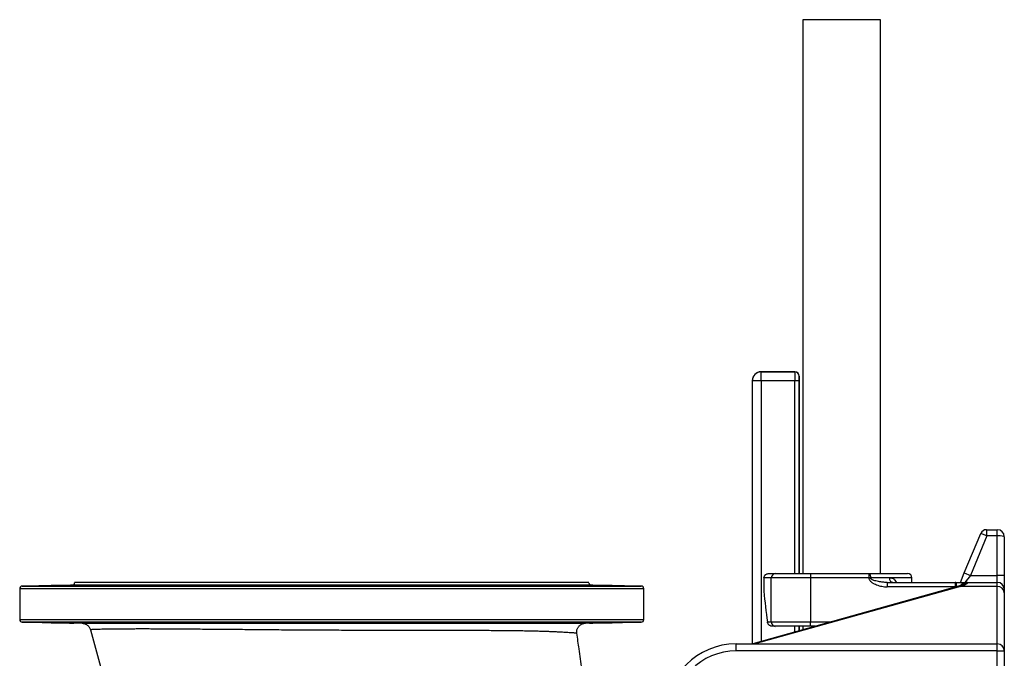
# Model space of a CAD drawing. Header units: millimetres. Extents: x 718 to 3520, y 267 to 3578.
# Tile 6 of 16: x 718 to 1838, y 1031 to 1758. Entities that reach past the tile are written whole.
import ezdxf

# ---------------------------------------------------------------- set-up
doc = ezdxf.new("R2010")
doc.units = ezdxf.units.MM

msp = doc.modelspace()

# ---------------------------------------------------------------- linework, layer by layer
at = {"color": 7, "linetype": 'Continuous', "lineweight": 25}
for p, q in [((1609, 1758), (1609, 1127.5)), ((1653, 1758), (1609, 1758)), ((1697.1, 1758), (1653, 1758)), ((1697.1, 1127.5), (1697.1, 1758)), ((1561.3, 1357.2), (1561.4, 1357.1)), ((1599.8, 1357.2), (1561.3, 1357.2)), ((1561.4, 1347.1), (1561.4, 1357.1)), ((1561.4, 1357.1), (1599.7, 1357.1)), ((1599.7, 1357.1), (1599.8, 1357.2)), ((1551.3, 1347.2), (1551.3, 1047.5)), ((1551.4, 1347.1), (1551.3, 1347.2)), ((1561.4, 1347.1), (1551.4, 1347.1)), ((1599.6, 1347.1), (1561.4, 1347.1)), ((1604.6, 1347.1), (1599.6, 1347.1)), ((1604.8, 1352.2), (1604.7, 1352.1)), ((1604.8, 1127.5), (1604.8, 1352.2)), ((1817.7, 1177.5), (1818.2, 1177.5)), ((1818.2, 1170.5), (1818.2, 1177.5)), ((1818.2, 1177.5), (1830, 1177.5)), ((1830, 1170.5), (1830, 1177.5)), ((1792.5, 1128.4), (1811.2, 1173.2)), ((1818.2, 1170.5), (1799.5, 1125.5)), ((1818.2, 1170.5), (1811.2, 1173.2)), ((1830, 1170.5), (1818.2, 1170.5)), ((1830, 1125.5), (1830, 1170.5)), ((1838, 1169.5), (1838, 1125.5)), ((1572.9, 1122.5), (1564.6, 1122.5)), ((1564.6, 1122.5), (1564.6, 1107.5)), ((1569.7, 1127.5), (1577.4, 1127.5)), ((1617.7, 1122.5), (1572.9, 1122.5)), ((1572.9, 1072.5), (1572.9, 1122.5)), ((1577.4, 1127.5), (1617.7, 1127.5)), ((1617.7, 1127.5), (1617.7, 1122.5)), ((1617.7, 1127.5), (1684, 1127.5)), ((1684, 1122.5), (1617.7, 1122.5)), ((1617.7, 1122.5), (1617.7, 1072.5)), ((1684, 1127.5), (1684, 1122.5)), ((1684, 1127.5), (1728, 1127.5)), ((1685.8, 1122.5), (1684, 1122.5)), ((1707.6, 1122.5), (1685.8, 1122.5)), ((1733, 1117.5), (1733, 1122.5)), ((1788, 1117.5), (1792.5, 1128.4)), ((1792.5, 1128.4), (1799.5, 1125.5)), ((1799.5, 1125.5), (1793, 1117.5)), ((1799.5, 1125.5), (1830, 1125.5)), ((1830, 1117.5), (1830, 1125.5)), ((1838, 1125.5), (1830, 1125.5)), ((1838, 1125.5), (1838, 1109.5)), ((718, 1110.3), (718, 1075.2)), ((777.6, 1114.2), (721, 1113.3)), ((1365.5, 1117.2), (780.5, 1117.2)), ((1425.1, 1113.3), (1368.5, 1114.2)), ((1428, 1075.2), (1428, 1110.3)), ((1785.9, 1113.1), (1552, 1047.6)), ((1788.1, 1113), (1554.1, 1047.5)), ((1704.6, 1117.5), (1704.2, 1117.5)), ((1704.6, 1117.5), (1704.6, 1112.5)), ((1704.6, 1117.5), (1782, 1117.5)), ((1782, 1112.5), (1704.6, 1112.5)), ((1782, 1117.5), (1782, 1112.5)), ((1783, 1112.5), (1782, 1112.5)), ((1783, 1112.5), (1783, 1117.5)), ((1783, 1117.5), (1783.4, 1117.5)), ((1783.4, 1112.5), (1783, 1112.5)), ((1783, 1112.3), (1783, 1112.5)), ((1783.4, 1117.5), (1783.4, 1112.5)), ((1830, 1113), (1788.1, 1113)), ((1796, 1117.5), (1796, 1116.7)), ((1796, 1117.5), (1830, 1117.5)), ((1830, 1113), (1830, 1117.5)), ((1830, 1047.5), (1830, 1113)), ((1838, 1109.5), (1838, 1105.4)), ((1838, 1105.4), (1838, 1039.5)), ((721, 1072.2), (788.9, 1071)), ((1361.4, 1071), (1425.1, 1072.2)), ((1568.6, 1072.5), (1572.9, 1072.5)), ((1572.9, 1072.5), (1617.7, 1072.5)), ((1577.4, 1067.5), (1574.7, 1067.5)), ((1617.7, 1067.5), (1577.4, 1067.5)), ((1604.8, 1062.4), (1604.8, 1067.5)), ((1609, 1067.5), (1609, 1063.6)), ((1617.7, 1067.5), (1617.7, 1072.5)), ((1622.8, 1067.5), (1617.7, 1067.5)), ((798.4, 1063.6), (809.8, 1021.8)), ((1351.7, 1059.7), (1351.7, 1059.7)), ((1533, 1039.5), (1533, 1047.5)), ((1533, 1047.5), (1830, 1047.5)), ((1830, 1039.5), (1830, 1047.5)), ((1830, 1039.5), (1533, 1039.5)), ((1830, 1039.5), (1838, 1039.5)), ((1830, 865.9), (1830, 1039.5)), ((1838, 1039.5), (1838, 867))]:
    msp.add_line(p, q, dxfattribs=at)
at = {"color": 1, "linetype": 'Continuous', "lineweight": 25}
for p, q in [((1551.4, 1047.5), (1551.4, 1347.1)), ((1561.4, 1347.1), (1561.4, 1050.3)), ((1599.6, 1127.5), (1599.6, 1347.1)), ((1604.6, 1347.1), (1604.6, 1127.5)), ((1733, 1122.5), (1707.6, 1122.5)), ((1073, 1110.3), (718, 1110.3)), ((721, 1113.3), (1073, 1113.3)), ((1073, 1114.2), (777.6, 1114.2)), ((1368.5, 1114.2), (1073, 1114.2)), ((1073, 1113.3), (1425.1, 1113.3)), ((1428, 1110.3), (1073, 1110.3)), ((1782, 1112), (1782, 1112.5)), ((718, 1075.2), (1073, 1075.2)), ((1425.1, 1072.2), (721, 1072.2)), ((1073, 1075.2), (1428, 1075.2)), ((1599.6, 1061), (1599.6, 1067.5)), ((1604.6, 1067.5), (1604.6, 1062.4)), ((1617.7, 1072.5), (1640.7, 1072.5))]:
    msp.add_line(p, q, dxfattribs=at)
at = {"color": 7, "linetype": 'Continuous', "lineweight": 25, "flags": 128}
for points in [[(1684, 1127.5), (1684.3, 1127.4), (1684.7, 1127.1), (1685, 1126.6), (1685.3, 1126), (1685.5, 1125.2), (1685.7, 1124.4), (1685.8, 1123.4), (1685.8, 1122.5)], [(1710.9, 1117.5), (1710.3, 1117.6), (1709.7, 1117.9), (1709.1, 1118.3), (1708.6, 1118.9), (1708.2, 1119.7), (1707.9, 1120.6), (1707.7, 1121.5), (1707.6, 1122.5)], [(779.7, 1114.2), (779.3, 1114.2), (778.5, 1114.2), (777.3, 1114.2), (775.9, 1114.2), (774.2, 1114.1), (772.3, 1114.1), (770.3, 1114.1), (768.1, 1114), (765.9, 1114), (763.8, 1114), (761.7, 1113.9), (759.8, 1113.9), (757.6, 1113.9)], [(809.7, 1114.2), (809.2, 1114.2), (808.4, 1114.2), (807.3, 1114.2), (805.9, 1114.2), (804.2, 1114.2), (802.3, 1114.2), (800.2, 1114.1), (798.1, 1114.1), (795.9, 1114.1), (793.7, 1114), (791.7, 1114), (789.7, 1114), (787.6, 1113.9)], [(866.7, 1114.2), (866.3, 1114.2), (865.5, 1114.2), (864.3, 1114.2), (862.9, 1114.2), (861.2, 1114.2), (859.3, 1114.2), (857.2, 1114.2), (855.1, 1114.2), (852.9, 1114.1), (850.7, 1114.1), (848.7, 1114.1), (846.7, 1114), (844.6, 1114)], [(1305.1, 1113.9), (1304.7, 1113.9), (1303.9, 1113.9), (1302.7, 1114), (1301.3, 1114), (1299.6, 1114), (1297.7, 1114.1), (1295.7, 1114.1), (1293.5, 1114.1), (1291.3, 1114.2), (1289.2, 1114.2), (1287.1, 1114.2), (1285.1, 1114.2), (1283, 1114.2)], [(1362.1, 1113.8), (1361.7, 1113.8), (1360.9, 1113.9), (1359.7, 1113.9), (1358.3, 1113.9), (1356.6, 1114), (1354.7, 1114), (1352.7, 1114), (1350.5, 1114.1), (1348.3, 1114.1), (1346.2, 1114.1), (1344.1, 1114.2), (1342.2, 1114.2), (1340, 1114.2)], [(1392.1, 1113.8), (1391.6, 1113.8), (1390.8, 1113.8), (1389.7, 1113.8), (1388.3, 1113.9), (1386.6, 1113.9), (1384.7, 1113.9), (1382.6, 1114), (1380.5, 1114), (1378.3, 1114), (1376.1, 1114.1), (1374.1, 1114.1), (1372.1, 1114.1), (1370, 1114.2)]]:
    msp.add_lwpolyline(points, dxfattribs=at)
at = {"color": 1, "linetype": 'Continuous', "lineweight": 25, "flags": 128}
for points in [[(1785.9, 1113.1), (1786.9, 1113.2), (1788.1, 1113)], [(1788, 1113.7), (1788.8, 1113.8), (1790, 1113.6)], [(1552, 1047.6), (1552.9, 1047.7), (1554.1, 1047.5)]]:
    msp.add_lwpolyline(points, dxfattribs=at)
at = {"color": 7, "linetype": 'Continuous', "lineweight": 25}
for centre, radius, start, end in [((1561.4, 1347.1), 10, 90.0204, 179.9796), ((1599.7, 1352.1), 5, 0.0204, 89.9796), ((1817.7, 1170.5), 7, 90, 157.3801), ((1830, 1169.5), 8, 0, 90), ((1577.7, 1122.7), 4.76, 93.3189, 182.9727), ((1728, 1122.5), 5, 0, 90), ((721, 1110.3), 3, 91, 180), ((777.5, 1117.2), 3, 271, 359.2544), ((935.3, 674.4), 439.8, 88.7103, 91.5895), ((1025.1, 717.6), 396.7, 88.217, 91.4094), ((1119.8, 714.5), 399.7, 87.9115, 91.0796), ((1209.6, 664.6), 449.6, 87.8212, 90.6377), ((1368.5, 1117.2), 3, 180.7456, 269), ((1425, 1110.3), 3, 0, 89), ((1782, 1112.5), 5, 78.463, 90), ((1796, 1109.5), 8, 90, 142.7301), ((1830, 1109.5), 8, 0, 90), ((1830.2, 1105.2), 7.79, 1.7021, 91.6065), ((721, 1075.2), 3, 180, 269), ((1425, 1075.2), 3, 271, 0), ((1577.7, 1072.2), 4.76, 177.0273, 266.6811), ((1533, 967.5), 80, 90, 180), ((1830, 1039.5), 8, 0, 90), ((1533, 967.5), 72, 90, 180)]:
    msp.add_arc(centre, radius, start, end, dxfattribs=at)
at = {"color": 1, "linetype": 'Continuous', "lineweight": 25}
msp.add_arc((1796, 1108.7), 8.04, 89.9559, 133.9208, dxfattribs=at)
at = {"color": 7, "linetype": 'Continuous', "lineweight": 25}
for centre, major_axis, ratio, start_param, end_param in [((1561.3, 1347.2), (-7.07, 7.07), 0.999695, 5.497939, 7.068431), ((1599.7, 1347.1), (0, 10), 0.008728, 0.017453, 1.570796), ((1599.8, 1352.2), (3.54, 3.54), 0.999695, 5.497939, 7.068431), ((1604.7, 1347.1), (0, 5), 0.017455, 0.017453, 1.570796), ((1830, 1169.5), (8, 0), 0.125, 0, 1.570796), ((1817.8, 1037.5), (90, 0), 0.888889, 1.884887, 1.907471), ((1658, 1149.7), (0, 229.4), 0.414214, 1.756065, 1.914329)]:
    msp.add_ellipse(centre, major_axis=major_axis, ratio=ratio, start_param=start_param, end_param=end_param, dxfattribs=at)
for points, knots in [([(1564.6, 1122.5), (1564.6, 1122.8), (1564.7, 1123.1), (1564.8, 1123.8), (1564.9, 1124.1), (1565.2, 1124.7), (1565.3, 1125), (1565.7, 1125.5), (1565.9, 1125.8), (1566.4, 1126.3), (1566.6, 1126.5), (1567.2, 1126.8), (1567.5, 1127), (1568.1, 1127.2), (1568.4, 1127.3), (1569.1, 1127.4), (1569.4, 1127.5), (1569.7, 1127.5)], [0, 0, 0, 0, 0.125, 0.125, 0.25, 0.25, 0.375, 0.375, 0.5, 0.5, 0.625, 0.625, 0.75, 0.75, 0.875, 0.875, 1, 1, 1, 1]), ([(1684, 1122.5), (1684, 1122.2), (1684, 1122), (1684.1, 1121.5), (1684.2, 1121.2), (1684.5, 1120.5), (1684.8, 1120), (1685.2, 1119.4), (1685.4, 1119.2), (1685.7, 1118.9), (1685.9, 1118.7), (1686.5, 1118.2), (1686.9, 1117.8), (1687.7, 1117.2), (1688.2, 1117), (1689, 1116.4), (1689.5, 1116.2), (1690.8, 1115.5), (1691.8, 1115.1), (1693.7, 1114.4), (1694.6, 1114), (1696.6, 1113.5), (1697.6, 1113.2), (1699.6, 1112.9), (1700.6, 1112.7), (1702.6, 1112.5), (1703.6, 1112.5), (1704.6, 1112.5)], [0, 0, 0, 0, 0.03125, 0.03125, 0.0625, 0.0625, 0.125, 0.125, 0.15625, 0.15625, 0.1875, 0.1875, 0.25, 0.25, 0.3125, 0.3125, 0.375, 0.375, 0.5, 0.5, 0.625, 0.625, 0.75, 0.75, 0.875, 0.875, 1, 1, 1, 1]), ([(753.9, 1113.8), (753.9, 1113.8), (753.8, 1113.8), (754.1, 1113.8), (754.8, 1113.8), (755.8, 1113.8), (757.1, 1113.8), (758.7, 1113.8), (760.6, 1113.9), (762.6, 1113.9), (764.7, 1113.9), (766.9, 1114), (769.1, 1114), (771.2, 1114), (773.2, 1114.1), (775, 1114.1), (776.6, 1114.1), (777.9, 1114.2), (778.9, 1114.2), (779.6, 1114.2), (779.8, 1114.2), (779.8, 1114.2), (779.8, 1114.2)], [0, 0, 0, 0, 0.018486, 0.072174, 0.125858, 0.179542, 0.233226, 0.286911, 0.340601, 0.394291, 0.447988, 0.501686, 0.55539, 0.609094, 0.662801, 0.716508, 0.770214, 0.823919, 0.877617, 0.931315, 0.985005, 1, 1, 1, 1]), ([(757.6, 1113.9), (757.1, 1113.8), (756.2, 1113.8), (755.4, 1113.8), (754.8, 1113.8), (754.3, 1113.8), (754, 1113.8), (753.9, 1113.8)], [0, 0, 0, 0, 0.25, 0.5, 0.5, 0.75, 1, 1, 1, 1]), ([(783.8, 1113.8), (783.8, 1113.8), (783.8, 1113.8), (784.1, 1113.8), (784.7, 1113.8), (785.8, 1113.8), (787.1, 1113.8), (788.7, 1113.8), (790.5, 1113.8), (792.5, 1113.8), (794.7, 1113.9), (796.9, 1113.9), (799.1, 1113.9), (801.2, 1114), (803.2, 1114), (805, 1114), (806.6, 1114.1), (807.9, 1114.1), (808.9, 1114.1), (809.5, 1114.2), (809.8, 1114.2), (809.8, 1114.2), (809.8, 1114.2)], [0, 0, 0, 0, 0.018541, 0.072235, 0.125923, 0.17961, 0.233294, 0.286978, 0.340663, 0.394348, 0.448038, 0.501729, 0.555427, 0.609125, 0.662829, 0.716534, 0.770241, 0.823948, 0.877653, 0.931358, 0.985056, 1, 1, 1, 1]), ([(787.6, 1113.9), (787.1, 1113.9), (786.1, 1113.9), (785.4, 1113.9), (784.8, 1113.8), (784.2, 1113.8), (784, 1113.8), (783.9, 1113.8)], [0, 0, 0, 0, 0.25, 0.5, 0.5, 0.75, 1, 1, 1, 1]), ([(840.8, 1113.8), (840.8, 1113.8), (840.8, 1113.8), (841.1, 1113.8), (841.8, 1113.8), (842.8, 1113.8), (844.1, 1113.8), (845.7, 1113.8), (847.5, 1113.8), (849.6, 1113.8), (851.7, 1113.8), (853.9, 1113.8), (856.1, 1113.9), (858.2, 1113.9), (860.2, 1113.9), (862, 1114), (863.6, 1114), (864.9, 1114), (865.9, 1114.1), (866.5, 1114.1), (866.8, 1114.1), (866.8, 1114.1), (866.8, 1114.2)], [0, 0, 0, 0, 0.018595, 0.072296, 0.12599, 0.179683, 0.23337, 0.287057, 0.340741, 0.394425, 0.44811, 0.501796, 0.555487, 0.609178, 0.662876, 0.716575, 0.770279, 0.823984, 0.877692, 0.931399, 0.985103, 1, 1, 1, 1]), ([(844.6, 1114), (844.1, 1114), (843.1, 1113.9), (842.4, 1113.9), (841.8, 1113.9), (841.2, 1113.9), (841, 1113.9), (840.9, 1113.8)], [0, 0, 0, 0, 0.25, 0.5, 0.5, 0.75, 1, 1, 1, 1]), ([(923.1, 1114.1), (922.6, 1114), (922.1, 1114), (921.2, 1114), (920.9, 1114), (920.2, 1114), (920, 1114), (919.6, 1113.9), (919.4, 1113.9), (919.3, 1113.9)], [0, 0, 0, 0, 0.25, 0.25, 0.5, 0.5, 0.75, 0.75, 1, 1, 1, 1]), ([(919.3, 1113.9), (919.3, 1113.9), (919.3, 1113.9), (919.6, 1113.8), (920.2, 1113.8), (921.2, 1113.8), (922.6, 1113.8), (924.2, 1113.8), (926, 1113.8), (928, 1113.8), (930.2, 1113.8), (932.3, 1113.8), (934.5, 1113.8), (936.7, 1113.8), (938.7, 1113.9), (940.5, 1113.9), (942.1, 1113.9), (943.4, 1114), (944.4, 1114), (945, 1114), (945.3, 1114.1), (945.2, 1114.1), (945.2, 1114.1)], [0, 0, 0, 0, 0.018627, 0.072333, 0.126034, 0.179735, 0.233428, 0.287122, 0.340808, 0.394495, 0.448179, 0.501863, 0.555548, 0.609234, 0.662925, 0.716617, 0.770316, 0.824015, 0.87772, 0.931426, 0.985133, 1, 1, 1, 1]), ([(1011.6, 1114), (1011.5, 1113.9), (1011.5, 1113.9), (1011.8, 1113.9), (1012.5, 1113.9), (1013.5, 1113.8), (1014.8, 1113.8), (1016.4, 1113.8), (1018.3, 1113.8), (1020.3, 1113.8), (1022.4, 1113.8), (1024.6, 1113.8), (1026.8, 1113.8), (1028.9, 1113.8), (1030.9, 1113.8), (1032.7, 1113.8), (1034.3, 1113.9), (1035.6, 1113.9), (1036.6, 1113.9), (1037.3, 1114), (1037.5, 1114), (1037.5, 1114), (1037.5, 1114)], [0, 0, 0, 0, 0.018624, 0.072331, 0.126037, 0.179743, 0.233444, 0.287144, 0.340837, 0.39453, 0.448216, 0.501902, 0.555586, 0.60927, 0.662956, 0.716642, 0.770334, 0.824026, 0.877726, 0.931425, 0.985131, 1, 1, 1, 1]), ([(1015.3, 1114.1), (1014.8, 1114.1), (1013.9, 1114.1), (1013.1, 1114.1), (1012.5, 1114), (1012, 1114), (1011.7, 1114), (1011.6, 1114)], [0, 0, 0, 0, 0.25, 0.5, 0.5, 0.75, 1, 1, 1, 1]), ([(1108.5, 1114), (1108.5, 1114), (1108.5, 1114), (1108.8, 1114), (1109.4, 1113.9), (1110.5, 1113.9), (1111.8, 1113.9), (1113.4, 1113.8), (1115.2, 1113.8), (1117.3, 1113.8), (1119.4, 1113.8), (1121.6, 1113.8), (1123.8, 1113.8), (1125.9, 1113.8), (1127.9, 1113.8), (1129.7, 1113.8), (1131.3, 1113.8), (1132.6, 1113.8), (1133.6, 1113.9), (1134.2, 1113.9), (1134.5, 1113.9), (1134.5, 1113.9), (1134.5, 1114)], [0, 0, 0, 0, 0.018581, 0.072284, 0.125991, 0.179699, 0.233405, 0.28711, 0.34081, 0.39451, 0.448202, 0.501895, 0.555581, 0.609267, 0.662951, 0.716634, 0.770321, 0.824007, 0.877699, 0.931392, 0.985092, 1, 1, 1, 1]), ([(1112.3, 1114.2), (1111.8, 1114.2), (1110.8, 1114.2), (1110.1, 1114.1), (1109.5, 1114.1), (1108.9, 1114.1), (1108.7, 1114.1), (1108.6, 1114)], [0, 0, 0, 0, 0.25, 0.5, 0.5, 0.75, 1, 1, 1, 1]), ([(1204.5, 1114.2), (1204, 1114.2), (1203.1, 1114.2), (1202.3, 1114.2), (1201.7, 1114.2), (1201.2, 1114.1), (1200.9, 1114.1), (1200.8, 1114.1)], [0, 0, 0, 0, 0.25, 0.5, 0.5, 0.75, 1, 1, 1, 1]), ([(1200.8, 1114.1), (1200.8, 1114.1), (1200.7, 1114.1), (1201, 1114), (1201.7, 1114), (1202.7, 1114), (1204, 1113.9), (1205.6, 1113.9), (1207.5, 1113.9), (1209.5, 1113.8), (1211.6, 1113.8), (1213.8, 1113.8), (1216, 1113.8), (1218.1, 1113.8), (1220.1, 1113.8), (1222, 1113.8), (1223.5, 1113.8), (1224.9, 1113.8), (1225.9, 1113.8), (1226.5, 1113.8), (1226.8, 1113.9), (1226.7, 1113.9), (1226.7, 1113.9)], [0, 0, 0, 0, 0.018506, 0.072203, 0.125906, 0.17961, 0.233318, 0.287025, 0.34073, 0.394436, 0.448135, 0.501835, 0.555526, 0.609218, 0.662904, 0.71659, 0.770273, 0.823957, 0.877644, 0.93133, 0.985023, 1, 1, 1, 1]), ([(1279.3, 1114.2), (1279.2, 1114.1), (1279.2, 1114.1), (1279.5, 1114.1), (1280.2, 1114.1), (1281.2, 1114), (1282.5, 1114), (1284.1, 1114), (1285.9, 1113.9), (1288, 1113.9), (1290.1, 1113.9), (1292.3, 1113.8), (1294.5, 1113.8), (1296.6, 1113.8), (1298.6, 1113.8), (1300.4, 1113.8), (1302, 1113.8), (1303.3, 1113.8), (1304.3, 1113.8), (1305, 1113.8), (1305.2, 1113.8), (1305.2, 1113.8), (1305.2, 1113.8)], [0, 0, 0, 0, 0.018422, 0.07211, 0.125807, 0.179504, 0.233208, 0.286913, 0.34062, 0.394327, 0.448032, 0.501738, 0.555436, 0.609135, 0.662826, 0.716517, 0.770203, 0.823888, 0.877572, 0.931256, 0.984943, 1, 1, 1, 1]), ([(1283, 1114.2), (1282.5, 1114.2), (1281.6, 1114.2), (1280.8, 1114.2), (1280.2, 1114.2), (1279.7, 1114.2), (1279.4, 1114.2), (1279.3, 1114.2)], [0, 0, 0, 0, 0.25, 0.5, 0.5, 0.75, 1, 1, 1, 1]), ([(1336.3, 1114.2), (1336.3, 1114.2), (1336.2, 1114.2), (1336.5, 1114.2), (1337.2, 1114.1), (1338.2, 1114.1), (1339.5, 1114.1), (1341.1, 1114), (1342.9, 1114), (1345, 1114), (1347.1, 1113.9), (1349.3, 1113.9), (1351.5, 1113.9), (1353.6, 1113.8), (1355.6, 1113.8), (1357.4, 1113.8), (1359, 1113.8), (1360.3, 1113.8), (1361.3, 1113.8), (1362, 1113.8), (1362.2, 1113.8), (1362.2, 1113.8), (1362.2, 1113.8)], [0, 0, 0, 0, 0.018353, 0.072036, 0.125725, 0.179414, 0.233111, 0.286809, 0.340514, 0.394218, 0.447925, 0.501633, 0.555337, 0.609042, 0.66274, 0.716439, 0.770129, 0.82382, 0.877505, 0.93119, 0.984874, 1, 1, 1, 1]), ([(1340, 1114.2), (1339.5, 1114.2), (1338.6, 1114.2), (1337.8, 1114.2), (1337.2, 1114.2), (1336.7, 1114.2), (1336.4, 1114.2), (1336.3, 1114.2)], [0, 0, 0, 0, 0.25, 0.5, 0.5, 0.75, 1, 1, 1, 1]), ([(1366.2, 1114.2), (1366.2, 1114.2), (1366.2, 1114.2), (1366.5, 1114.2), (1367.1, 1114.2), (1368.1, 1114.2), (1369.5, 1114.1), (1371.1, 1114.1), (1372.9, 1114.1), (1374.9, 1114), (1377.1, 1114), (1379.3, 1114), (1381.4, 1113.9), (1383.6, 1113.9), (1385.6, 1113.8), (1387.4, 1113.8), (1389, 1113.8), (1390.3, 1113.8), (1391.3, 1113.8), (1391.9, 1113.8), (1392.2, 1113.8), (1392.2, 1113.8), (1392.2, 1113.8)], [0, 0, 0, 0, 0.018317, 0.072, 0.125684, 0.179367, 0.233057, 0.286746, 0.340444, 0.394142, 0.447847, 0.501552, 0.555259, 0.608967, 0.662671, 0.716375, 0.770073, 0.823771, 0.877461, 0.931151, 0.984836, 1, 1, 1, 1]), ([(1370, 1114.2), (1369.5, 1114.2), (1368.5, 1114.2), (1367.8, 1114.2), (1367.2, 1114.2), (1366.6, 1114.2), (1366.4, 1114.2), (1366.3, 1114.2)], [0, 0, 0, 0, 0.25, 0.5, 0.5, 0.75, 1, 1, 1, 1]), ([(1783.4, 1112.5), (1784, 1112.6), (1784.5, 1112.8), (1785.4, 1113), (1785.7, 1113.1), (1786.2, 1113.4), (1786.4, 1113.5), (1787.2, 1113.9), (1787.7, 1114.2), (1788.6, 1114.7), (1789.1, 1115), (1790, 1115.6), (1790.5, 1115.9), (1791.5, 1116.4), (1792, 1116.7), (1793.1, 1117.1), (1793.7, 1117.2), (1794.6, 1117.4), (1794.8, 1117.4), (1795.3, 1117.4), (1795.5, 1117.5), (1795.7, 1117.5), (1795.9, 1117.5), (1795.9, 1117.5), (1796, 1117.5)], [0, 0, 0, 0, 0.125, 0.125, 0.1875, 0.1875, 0.25, 0.25, 0.375, 0.375, 0.5, 0.5, 0.625, 0.625, 0.75, 0.75, 0.875, 0.875, 0.9375, 0.9375, 0.96875, 0.984375, 0.984375, 1, 1, 1, 1]), ([(1783.4, 1117.5), (1784.1, 1117.5), (1784.8, 1117.5), (1785.8, 1117.5), (1786.2, 1117.5), (1786.8, 1117.5), (1787.2, 1117.5), (1788.2, 1117.5), (1788.8, 1117.5), (1790, 1117.5), (1790.6, 1117.5), (1792.1, 1117.5), (1793, 1117.5), (1794.2, 1117.5), (1794.6, 1117.5), (1795.1, 1117.5), (1795.3, 1117.5), (1795.6, 1117.5), (1795.7, 1117.5), (1795.8, 1117.5), (1795.9, 1117.5), (1796, 1117.5)], [0, 0, 0, 0, 0.125, 0.125, 0.1875, 0.1875, 0.25, 0.25, 0.375, 0.375, 0.5, 0.5, 0.75, 0.75, 0.875, 0.875, 0.9375, 0.9375, 0.96875, 0.96875, 1, 1, 1, 1]), ([(1788, 1113.7), (1787.8, 1113.6), (1787.1, 1113.5), (1786.4, 1113.3), (1785.9, 1113.1)], [0, 0, 0, 0, 0.250367, 1, 1, 1, 1]), ([(1791, 1114.7), (1791, 1114.7), (1791, 1114.7), (1790.9, 1114.7), (1790.5, 1114.5), (1789.9, 1114.3), (1789.1, 1114), (1788.3, 1113.8), (1788, 1113.7)], [0, 0, 0, 0, 0.001659, 0.161623, 0.346868, 0.558711, 0.790035, 1, 1, 1, 1]), ([(1796, 1116.7), (1796, 1116.6), (1795.9, 1116.3), (1795.5, 1116), (1795.3, 1115.9), (1794.9, 1115.6), (1794.7, 1115.5), (1794, 1115), (1793.3, 1114.7), (1792.2, 1114.3), (1791.8, 1114.1), (1791, 1113.8), (1790.5, 1113.7), (1790, 1113.6)], [0, 0, 0, 0, 0.25, 0.25, 0.375, 0.375, 0.5, 0.5, 0.75, 0.75, 0.875, 0.875, 1, 1, 1, 1]), ([(779.8, 1071.2), (779.8, 1071.2), (779.9, 1071.2), (779.7, 1071.2), (779.2, 1071.2), (778.2, 1071.2), (777, 1071.3), (775.5, 1071.3), (773.7, 1071.3), (771.8, 1071.4), (769.7, 1071.4), (767.5, 1071.5), (765.3, 1071.5), (763.1, 1071.5), (761.1, 1071.6), (759.2, 1071.6), (757.5, 1071.6), (756.1, 1071.6), (755, 1071.6), (754.3, 1071.6), (753.9, 1071.6), (753.9, 1071.6), (753.9, 1071.6)], [0, 0, 0, 0, 0.000456, 0.054136, 0.107817, 0.161501, 0.215184, 0.268875, 0.322565, 0.376264, 0.429963, 0.483668, 0.537373, 0.591078, 0.644783, 0.698484, 0.752185, 0.805879, 0.859572, 0.913259, 0.966945, 1, 1, 1, 1]), ([(753.9, 1071.6), (753.9, 1071.6), (754.1, 1071.6), (754.8, 1071.6), (755.9, 1071.6), (757, 1071.6), (757.6, 1071.6)], [0, 0, 0, 0, 0.2354542, 0.4709109, 0.7063677, 1, 1, 1, 1]), ([(757.6, 1071.6), (758.1, 1071.5), (759.2, 1071.5), (761.1, 1071.5), (763.2, 1071.5), (765.3, 1071.4), (767.5, 1071.4), (769.7, 1071.3), (771.8, 1071.3), (773.8, 1071.3), (775.5, 1071.2), (777, 1071.2), (778.3, 1071.2), (779.2, 1071.2), (779.5, 1071.2), (779.6, 1071.2)], [0, 0, 0, 0, 0.076926, 0.153852, 0.230778, 0.307704, 0.384635, 0.461565, 0.538496, 0.615427, 0.692351, 0.769275, 0.846187, 0.923099, 1, 1, 1, 1]), ([(809.8, 1071.2), (809.8, 1071.2), (809.9, 1071.2), (809.6, 1071.2), (809.1, 1071.3), (808.2, 1071.3), (807, 1071.3), (805.5, 1071.4), (803.7, 1071.4), (801.8, 1071.4), (799.7, 1071.5), (797.5, 1071.5), (795.3, 1071.6), (793.1, 1071.6), (791.1, 1071.6), (789.2, 1071.6), (787.5, 1071.6), (786.1, 1071.6), (785, 1071.6), (784.2, 1071.6), (783.8, 1071.6), (783.8, 1071.6), (783.8, 1071.6)], [0, 0, 0, 0, 0.000168, 0.053851, 0.107534, 0.161224, 0.214914, 0.268613, 0.322311, 0.376016, 0.42972, 0.483425, 0.537131, 0.590832, 0.644533, 0.698227, 0.751921, 0.805608, 0.859295, 0.912977, 0.96666, 1, 1, 1, 1]), ([(783.8, 1071.6), (783.9, 1071.6), (784.1, 1071.6), (784.8, 1071.6), (785.9, 1071.5), (787, 1071.5), (787.6, 1071.5)], [0, 0, 0, 0, 0.235428, 0.470876, 0.706325, 1, 1, 1, 1]), ([(787.6, 1071.5), (788.1, 1071.5), (789.2, 1071.5), (791.1, 1071.4), (793.1, 1071.4), (795.3, 1071.3), (797.5, 1071.3), (799.7, 1071.3), (801.8, 1071.3), (803.7, 1071.2), (805.5, 1071.2), (807, 1071.2), (808.2, 1071.2), (809.1, 1071.2), (809.5, 1071.2), (809.6, 1071.2)], [0, 0, 0, 0, 0.076934, 0.153868, 0.230802, 0.307736, 0.38467, 0.461605, 0.538532, 0.61546, 0.692376, 0.769291, 0.846196, 0.923101, 1, 1, 1, 1]), ([(788.9, 1071), (788.9, 1071), (789, 1071), (789.8, 1071), (791, 1071), (792.7, 1071), (794.9, 1071), (797.6, 1071), (800.8, 1071), (804.4, 1071), (808.4, 1071), (812.8, 1071), (817.6, 1071), (822.9, 1071), (828.7, 1071), (834.9, 1071), (841.5, 1071), (848.5, 1071), (856, 1071), (864, 1071), (872.3, 1071), (881.1, 1071), (890.3, 1071), (899.9, 1071), (909.9, 1071), (920.1, 1071), (930.4, 1071), (940.8, 1071), (951.5, 1071), (962.6, 1071), (973.9, 1071), (985.5, 1071), (997.4, 1071), (1009.2, 1071), (1020.9, 1071), (1032.5, 1071), (1044.3, 1071), (1056.2, 1071), (1068.2, 1071), (1080.4, 1071), (1092.6, 1071), (1104.5, 1071), (1116.3, 1071), (1127.7, 1071), (1139.2, 1071), (1150.6, 1071), (1161.9, 1071), (1173.2, 1071), (1184.4, 1071), (1195.3, 1071), (1205.8, 1071), (1216.1, 1071), (1226.1, 1071), (1236, 1071), (1245.7, 1071), (1255.1, 1071), (1264.3, 1071), (1273.1, 1071), (1281.5, 1071), (1289.5, 1071), (1297.2, 1071), (1304.6, 1071), (1311.6, 1071), (1318.3, 1071), (1324.5, 1071), (1330.3, 1071), (1335.7, 1071), (1340.6, 1071), (1345.1, 1071), (1349, 1071), (1352.5, 1071), (1355.5, 1071), (1358, 1071), (1359.8, 1071), (1360.9, 1071), (1361.5, 1071), (1361.5, 1071), (1361.4, 1071)], [0, 0, 0, 0, 0.0127072, 0.0254145, 0.0382141, 0.0510138, 0.0640894, 0.0771651, 0.09033, 0.103495, 0.1163244, 0.1291539, 0.1420641, 0.1549743, 0.1681374, 0.1813005, 0.1945509, 0.2078013, 0.2212691, 0.2347369, 0.2482986, 0.2618603, 0.2757208, 0.2895814, 0.3035464, 0.3175115, 0.330878, 0.3442446, 0.3577061, 0.3711675, 0.3849305, 0.3986934, 0.4125617, 0.4264299, 0.4395964, 0.4527628, 0.4660228, 0.4792828, 0.4928395, 0.5063961, 0.5200559, 0.5337156, 0.5467062, 0.5596968, 0.5727772, 0.5858577, 0.5992196, 0.6125814, 0.6260393, 0.6394973, 0.6525796, 0.6656619, 0.6788328, 0.6920037, 0.7054503, 0.718897, 0.7324373, 0.7459775, 0.7593317, 0.7726859, 0.7861286, 0.7995713, 0.8132899, 0.8270086, 0.8408208, 0.8546329, 0.8683979, 0.8821627, 0.8960227, 0.9098826, 0.9240574, 0.9382321, 0.952525, 0.9668175, 0.9801083, 0.9933989, 1, 1, 1, 1]), ([(789.2, 1071), (789.3, 1071), (789.9, 1070.9), (790.9, 1070.8), (792.3, 1070.4), (793.6, 1069.8), (794.9, 1068.9), (796, 1067.9), (797, 1066.7), (797.8, 1065.2), (798.3, 1064.2), (798.4, 1063.6), (798.4, 1063.6)], [0, 0, 0, 0, 0.019394, 0.146168, 0.234414, 0.35906, 0.48872, 0.605514, 0.731731, 0.862186, 0.995074, 1, 1, 1, 1]), ([(844.6, 1071.4), (845.1, 1071.4), (846.2, 1071.4), (848.1, 1071.4), (850.1, 1071.3), (852.3, 1071.3), (854.5, 1071.3), (856.7, 1071.2), (858.8, 1071.2), (860.7, 1071.2), (862.5, 1071.2), (864, 1071.2), (865.2, 1071.2), (866.1, 1071.2), (866.7, 1071.2), (866.9, 1071.3), (866.7, 1071.3), (866.1, 1071.3), (865.2, 1071.4), (864, 1071.4), (862.5, 1071.4), (860.7, 1071.5), (858.8, 1071.5), (856.7, 1071.5), (854.5, 1071.6), (852.3, 1071.6), (850.1, 1071.6), (848.1, 1071.6), (846.2, 1071.6), (844.5, 1071.6), (843.1, 1071.6), (842, 1071.6), (841.2, 1071.6), (840.8, 1071.6), (840.8, 1071.6), (840.8, 1071.6)], [0, 0, 0, 0, 0.030658, 0.061317, 0.091975, 0.122634, 0.15329, 0.183947, 0.214599, 0.245251, 0.275899, 0.306546, 0.337191, 0.367836, 0.398482, 0.429128, 0.459778, 0.490429, 0.521083, 0.551738, 0.582397, 0.613055, 0.643714, 0.674373, 0.70503, 0.735687, 0.76634, 0.796993, 0.827642, 0.858291, 0.888937, 0.919583, 0.950229, 0.980875, 1, 1, 1, 1]), ([(840.8, 1071.6), (840.9, 1071.6), (841.1, 1071.5), (841.8, 1071.5), (842.9, 1071.5), (844, 1071.4), (844.6, 1071.4)], [0, 0, 0, 0, 0.235404, 0.47084, 0.706276, 1, 1, 1, 1]), ([(923, 1071.4), (923.6, 1071.3), (924.3, 1071.3), (925.3, 1071.3), (925.7, 1071.3), (926.4, 1071.3), (926.8, 1071.3), (928, 1071.3), (928.8, 1071.3), (930.1, 1071.2), (930.5, 1071.2), (931.3, 1071.2), (931.8, 1071.2), (933, 1071.2), (933.9, 1071.2), (935.1, 1071.2), (935.6, 1071.2), (936.4, 1071.2), (937.2, 1071.2), (938, 1071.2), (938.7, 1071.2), (939.1, 1071.2), (940.1, 1071.2), (940.8, 1071.2), (941.7, 1071.2), (942, 1071.2), (942.5, 1071.2), (942.8, 1071.2), (943.5, 1071.2), (943.9, 1071.2), (944.4, 1071.3), (944.6, 1071.3), (944.8, 1071.3), (944.9, 1071.3), (945.2, 1071.3), (945.3, 1071.3), (945.3, 1071.3), (945.2, 1071.3), (945, 1071.4), (944.9, 1071.4), (944.6, 1071.4), (944.5, 1071.4), (944, 1071.4), (943.6, 1071.4), (942.9, 1071.5), (942.6, 1071.5), (942.1, 1071.5), (941.8, 1071.5), (940.9, 1071.5), (940.3, 1071.5), (939.2, 1071.5), (938.8, 1071.5), (938.1, 1071.6), (937.3, 1071.6), (936.5, 1071.6), (935.7, 1071.6), (935.3, 1071.6), (934, 1071.6), (933.2, 1071.6), (931.9, 1071.6), (931.5, 1071.6), (930.7, 1071.6), (930.2, 1071.6), (929, 1071.6), (928.2, 1071.6), (927, 1071.6), (926.6, 1071.6), (925.8, 1071.6), (925.5, 1071.6), (924.4, 1071.6), (923.7, 1071.6), (922.8, 1071.6), (922.5, 1071.6), (922, 1071.6), (921.5, 1071.6), (921.1, 1071.6), (920.6, 1071.6), (920.5, 1071.6), (920, 1071.6), (919.7, 1071.6), (919.4, 1071.6), (919.3, 1071.5), (919.3, 1071.5), (919.3, 1071.5), (919.6, 1071.5), (919.7, 1071.5), (919.9, 1071.5), (920.2, 1071.4), (920.6, 1071.4), (921, 1071.4), (921.2, 1071.4), (921.9, 1071.4), (922.4, 1071.4), (923, 1071.4)], [0, 0, 0, 0, 0.03125, 0.03125, 0.046875, 0.046875, 0.0625, 0.0625, 0.09375, 0.09375, 0.109375, 0.109375, 0.125, 0.125, 0.15625, 0.15625, 0.171875, 0.171875, 0.1875, 0.203125, 0.203125, 0.21875, 0.21875, 0.25, 0.25, 0.265625, 0.265625, 0.28125, 0.28125, 0.3125, 0.3125, 0.328125, 0.328125, 0.34375, 0.34375, 0.375, 0.375, 0.40625, 0.40625, 0.421875, 0.421875, 0.4375, 0.4375, 0.46875, 0.46875, 0.484375, 0.484375, 0.5, 0.5, 0.53125, 0.53125, 0.546875, 0.546875, 0.5625, 0.578125, 0.578125, 0.59375, 0.59375, 0.625, 0.625, 0.640625, 0.640625, 0.65625, 0.65625, 0.6875, 0.6875, 0.703125, 0.703125, 0.71875, 0.71875, 0.75, 0.75, 0.765625, 0.765625, 0.78125, 0.796875, 0.796875, 0.8125, 0.8125, 0.84375, 0.84375, 0.875, 0.875, 0.90625, 0.90625, 0.921875, 0.921875, 0.9375, 0.953125, 0.953125, 0.96875, 0.96875, 1, 1, 1, 1]), ([(1015.3, 1071.3), (1015.8, 1071.3), (1016.9, 1071.3), (1018.8, 1071.2), (1020.8, 1071.2), (1023, 1071.2), (1025.2, 1071.2), (1027.4, 1071.2), (1029.5, 1071.2), (1031.4, 1071.2), (1033.2, 1071.2), (1034.7, 1071.3), (1035.9, 1071.3), (1036.8, 1071.3), (1037.4, 1071.4), (1037.6, 1071.4), (1037.4, 1071.4), (1036.8, 1071.5), (1035.9, 1071.5), (1034.7, 1071.5), (1033.2, 1071.6), (1031.4, 1071.6), (1029.5, 1071.6), (1027.4, 1071.6), (1025.2, 1071.6), (1023, 1071.6), (1020.8, 1071.6), (1018.8, 1071.6), (1016.9, 1071.6), (1015.2, 1071.6), (1013.8, 1071.6), (1012.7, 1071.6), (1011.9, 1071.5), (1011.5, 1071.5), (1011.6, 1071.5), (1011.6, 1071.5)], [0, 0, 0, 0, 0.0306541, 0.0613081, 0.0919624, 0.1226166, 0.1532675, 0.1839183, 0.2145664, 0.2452145, 0.2758631, 0.3065117, 0.3371639, 0.3678162, 0.3984732, 0.4291303, 0.4597912, 0.4904521, 0.5211142, 0.5517763, 0.5824365, 0.6130968, 0.6437532, 0.6744096, 0.7050617, 0.7357138, 0.766363, 0.7970123, 0.8276611, 0.8583099, 0.8889609, 0.9196119, 0.9502669, 0.9809219, 1, 1, 1, 1]), ([(1011.5, 1071.4), (1011.6, 1071.4), (1011.8, 1071.4), (1012.5, 1071.4), (1013.6, 1071.3), (1014.7, 1071.3), (1015.3, 1071.3)], [0, 0, 0, 0, 0.235397, 0.470815, 0.706232, 1, 1, 1, 1]), ([(1134.5, 1071.5), (1134.5, 1071.5), (1134.6, 1071.5), (1134.3, 1071.5), (1133.8, 1071.5), (1132.9, 1071.6), (1131.7, 1071.6), (1130.2, 1071.6), (1128.4, 1071.6), (1126.4, 1071.6), (1124.3, 1071.6), (1122.2, 1071.6), (1120, 1071.6), (1117.8, 1071.6), (1115.8, 1071.6), (1113.9, 1071.6), (1112.2, 1071.6), (1110.8, 1071.5), (1109.7, 1071.5), (1108.9, 1071.5), (1108.5, 1071.4), (1108.5, 1071.4), (1108.5, 1071.4)], [0, 0, 0, 0, 0.000501, 0.054206, 0.107912, 0.161615, 0.215318, 0.269015, 0.322711, 0.3764, 0.430088, 0.483772, 0.537455, 0.591138, 0.64482, 0.698506, 0.752192, 0.805885, 0.859578, 0.913279, 0.966979, 1, 1, 1, 1]), ([(1108.5, 1071.4), (1108.6, 1071.4), (1108.8, 1071.3), (1109.5, 1071.3), (1110.6, 1071.3), (1111.7, 1071.3), (1112.3, 1071.2)], [0, 0, 0, 0, 0.23542, 0.47084, 0.70626, 1, 1, 1, 1]), ([(1112.3, 1071.2), (1112.8, 1071.2), (1113.9, 1071.2), (1115.8, 1071.2), (1117.9, 1071.2), (1120, 1071.2), (1122.2, 1071.2), (1124.4, 1071.2), (1126.5, 1071.2), (1128.4, 1071.3), (1130.2, 1071.3), (1131.7, 1071.3), (1132.9, 1071.3), (1133.9, 1071.4), (1134.2, 1071.4), (1134.3, 1071.4)], [0, 0, 0, 0, 0.076919, 0.153838, 0.230758, 0.307677, 0.384591, 0.461505, 0.53842, 0.615335, 0.692259, 0.769183, 0.846118, 0.923054, 1, 1, 1, 1]), ([(1226.7, 1071.5), (1226.7, 1071.5), (1226.8, 1071.5), (1226.6, 1071.6), (1226.1, 1071.6), (1225.1, 1071.6), (1223.9, 1071.6), (1222.4, 1071.6), (1220.6, 1071.6), (1218.7, 1071.6), (1216.6, 1071.6), (1214.4, 1071.6), (1212.2, 1071.6), (1210, 1071.6), (1208, 1071.6), (1206.1, 1071.5), (1204.4, 1071.5), (1203, 1071.5), (1201.9, 1071.4), (1201.2, 1071.4), (1200.8, 1071.3), (1200.8, 1071.3), (1200.8, 1071.3)], [0, 0, 0, 0, 0.001059, 0.054762, 0.108466, 0.162163, 0.215859, 0.269549, 0.323238, 0.376922, 0.430606, 0.484288, 0.537971, 0.591656, 0.645342, 0.699034, 0.752727, 0.806427, 0.860127, 0.913832, 0.967537, 1, 1, 1, 1]), ([(1200.8, 1071.3), (1200.9, 1071.3), (1201, 1071.3), (1201.7, 1071.3), (1202.8, 1071.2), (1203.9, 1071.2), (1204.5, 1071.2)], [0, 0, 0, 0, 0.235452, 0.470882, 0.706313, 1, 1, 1, 1]), ([(1204.5, 1071.2), (1205.1, 1071.2), (1206.2, 1071.2), (1208.1, 1071.2), (1210.1, 1071.2), (1212.3, 1071.2), (1214.5, 1071.2), (1216.7, 1071.3), (1218.7, 1071.3), (1220.7, 1071.3), (1222.5, 1071.3), (1224, 1071.4), (1225.2, 1071.4), (1226.1, 1071.5), (1226.4, 1071.5), (1226.6, 1071.5)], [0, 0, 0, 0, 0.076911, 0.153822, 0.230733, 0.307644, 0.384555, 0.461467, 0.538387, 0.615306, 0.692238, 0.76917, 0.846112, 0.923054, 1, 1, 1, 1]), ([(1305.2, 1071.6), (1305.2, 1071.6), (1305.3, 1071.6), (1305, 1071.6), (1304.5, 1071.6), (1303.6, 1071.6), (1302.4, 1071.6), (1300.8, 1071.6), (1299.1, 1071.6), (1297.1, 1071.6), (1295, 1071.6), (1292.8, 1071.6), (1290.6, 1071.6), (1288.5, 1071.5), (1286.4, 1071.5), (1284.5, 1071.5), (1282.9, 1071.4), (1281.5, 1071.4), (1280.4, 1071.3), (1279.6, 1071.3), (1279.2, 1071.3), (1279.3, 1071.3), (1279.3, 1071.3)], [0, 0, 0, 0, 0.001708, 0.055405, 0.109103, 0.162793, 0.216482, 0.270166, 0.323851, 0.377533, 0.431215, 0.484901, 0.538586, 0.592278, 0.645971, 0.69967, 0.75337, 0.807075, 0.86078, 0.914485, 0.968191, 1, 1, 1, 1]), ([(1279.2, 1071.3), (1279.3, 1071.2), (1279.5, 1071.2), (1280.2, 1071.2), (1281.3, 1071.2), (1282.4, 1071.2), (1283, 1071.2)], [0, 0, 0, 0, 0.23548, 0.470925, 0.70637, 1, 1, 1, 1]), ([(1283, 1071.2), (1283.6, 1071.2), (1284.6, 1071.2), (1286.6, 1071.2), (1288.6, 1071.2), (1290.8, 1071.2), (1293, 1071.3), (1295.1, 1071.3), (1297.2, 1071.3), (1299.2, 1071.4), (1300.9, 1071.4), (1302.5, 1071.5), (1303.7, 1071.5), (1304.6, 1071.5), (1304.9, 1071.5), (1305, 1071.6)], [0, 0, 0, 0, 0.076908, 0.153816, 0.230724, 0.307631, 0.384545, 0.461458, 0.538384, 0.61531, 0.692246, 0.769182, 0.846122, 0.923063, 1, 1, 1, 1]), ([(1362.2, 1071.6), (1362.2, 1071.6), (1362.3, 1071.6), (1362, 1071.6), (1361.5, 1071.6), (1360.6, 1071.6), (1359.4, 1071.6), (1357.8, 1071.6), (1356.1, 1071.6), (1354.1, 1071.6), (1352, 1071.6), (1349.8, 1071.5), (1347.6, 1071.5), (1345.5, 1071.5), (1343.4, 1071.4), (1341.5, 1071.4), (1339.9, 1071.4), (1338.5, 1071.3), (1337.4, 1071.3), (1336.6, 1071.3), (1336.2, 1071.2), (1336.3, 1071.2), (1336.3, 1071.2)], [0, 0, 0, 0, 0.002358, 0.056049, 0.109739, 0.163423, 0.217108, 0.27079, 0.324473, 0.378158, 0.431843, 0.485535, 0.539226, 0.592926, 0.646625, 0.70033, 0.754034, 0.80774, 0.861446, 0.915147, 0.968849, 1, 1, 1, 1]), ([(1336.3, 1071.2), (1336.3, 1071.2), (1336.5, 1071.2), (1337.2, 1071.2), (1338.3, 1071.2), (1339.4, 1071.2), (1340, 1071.2)], [0, 0, 0, 0, 0.2354915, 0.4709479, 0.7064042, 1, 1, 1, 1]), ([(1340, 1071.2), (1340.6, 1071.2), (1341.7, 1071.2), (1343.6, 1071.2), (1345.6, 1071.3), (1347.8, 1071.3), (1350, 1071.3), (1352.2, 1071.4), (1354.3, 1071.4), (1356.2, 1071.4), (1358, 1071.5), (1359.5, 1071.5), (1360.7, 1071.6), (1361.6, 1071.6), (1361.9, 1071.6), (1362, 1071.6)], [0, 0, 0, 0, 0.076911, 0.153822, 0.230733, 0.307643, 0.384563, 0.461482, 0.538412, 0.615342, 0.692277, 0.769212, 0.846144, 0.923077, 1, 1, 1, 1]), ([(1351.8, 1059.7), (1351.8, 1060), (1351.6, 1061), (1351.7, 1062.5), (1352.1, 1064.1), (1352.7, 1065.6), (1353.5, 1066.9), (1354.5, 1068), (1355.5, 1068.9), (1356.5, 1069.6), (1357.5, 1070.2), (1358.5, 1070.6), (1359.4, 1070.8), (1360.2, 1070.9), (1360.8, 1071), (1361, 1071), (1361.1, 1071)], [0, 0, 0, 0, 0.064007, 0.172716, 0.27502, 0.371698, 0.463348, 0.550178, 0.632134, 0.708935, 0.780068, 0.844759, 0.901929, 0.950175, 0.987821, 1, 1, 1, 1]), ([(1392.2, 1071.6), (1392.2, 1071.6), (1392.2, 1071.6), (1392, 1071.6), (1391.5, 1071.6), (1390.6, 1071.6), (1389.3, 1071.6), (1387.8, 1071.6), (1386, 1071.6), (1384, 1071.5), (1381.9, 1071.5), (1379.8, 1071.5), (1377.6, 1071.4), (1375.4, 1071.4), (1373.4, 1071.4), (1371.5, 1071.3), (1369.8, 1071.3), (1368.4, 1071.3), (1367.3, 1071.2), (1366.6, 1071.2), (1366.2, 1071.2), (1366.2, 1071.2), (1366.2, 1071.2)], [0, 0, 0, 0, 0.00292, 0.056605, 0.11029, 0.163972, 0.217655, 0.271339, 0.325025, 0.378716, 0.432407, 0.486106, 0.539805, 0.593509, 0.647214, 0.70092, 0.754626, 0.808328, 0.86203, 0.915724, 0.969418, 1, 1, 1, 1]), ([(1366.2, 1071.2), (1366.3, 1071.2), (1366.5, 1071.2), (1367.2, 1071.2), (1368.3, 1071.2), (1369.4, 1071.2), (1370, 1071.2)], [0, 0, 0, 0, 0.23548, 0.470941, 0.706401, 1, 1, 1, 1]), ([(1370, 1071.2), (1370.6, 1071.3), (1371.7, 1071.3), (1373.6, 1071.3), (1375.6, 1071.3), (1377.8, 1071.4), (1380, 1071.4), (1382.2, 1071.4), (1384.3, 1071.5), (1386.2, 1071.5), (1388, 1071.6), (1389.5, 1071.6), (1390.7, 1071.6), (1391.6, 1071.6), (1391.9, 1071.6), (1392, 1071.6)], [0, 0, 0, 0, 0.076919, 0.153838, 0.230756, 0.307674, 0.384601, 0.461527, 0.538458, 0.61539, 0.692319, 0.769248, 0.846169, 0.92309, 1, 1, 1, 1]), ([(1574.7, 1067.5), (1574.3, 1067.5), (1574, 1067.5), (1573.2, 1067.6), (1572.9, 1067.7), (1572.2, 1068), (1571.9, 1068.1), (1571.2, 1068.5), (1570.9, 1068.7), (1570.4, 1069.2), (1570.1, 1069.4), (1569.7, 1069.9), (1569.4, 1070.2), (1569.1, 1070.8), (1568.9, 1071.1), (1568.7, 1071.8), (1568.6, 1072.1), (1568.6, 1072.5)], [0, 0, 0, 0, 0.125, 0.125, 0.25, 0.25, 0.375, 0.375, 0.5, 0.5, 0.625, 0.625, 0.75, 0.75, 0.875, 0.875, 1, 1, 1, 1]), ([(1357.6, 1019), (1356.5, 1026.6), (1354.6, 1040.1), (1352.6, 1053.7), (1351.8, 1059.7)], [0, 0, 0, 0, 0.559697, 1, 1, 1, 1])]:
    msp.add_open_spline(points, degree=3, knots=knots, dxfattribs=at)
at = {"color": 1, "linetype": 'Continuous', "lineweight": 25}
for points, knots in [([(1704.2, 1117.5), (1702.7, 1117.5), (1699.6, 1117.7), (1695.5, 1118.3), (1692.1, 1119), (1689.9, 1119.7), (1688.3, 1120.3), (1687.2, 1120.8), (1686.5, 1121.3), (1686, 1121.9), (1685.9, 1122.2), (1685.8, 1122.4), (1685.8, 1122.5)], [0, 0, 0, 0, 0.223867, 0.47477, 0.641163, 0.755527, 0.834252, 0.888873, 0.94646, 0.969546, 0.988803, 1, 1, 1, 1]), ([(1715.5, 1117.5), (1715.4, 1117.6), (1715.1, 1118.6), (1714.1, 1119.8), (1712.6, 1121.1), (1711.2, 1121.9), (1709.5, 1122.4), (1708.2, 1122.4), (1707.6, 1122.5)], [0, 0, 0, 0, 0.0364879, 0.2742268, 0.439272, 0.6090835, 0.8023437, 1, 1, 1, 1]), ([(1351.7, 1059.7), (1351.7, 1059.6), (1351.8, 1059.6), (1351.2, 1059.7), (1350.1, 1059.8), (1348.3, 1059.9), (1346, 1060.1), (1343.3, 1060.2), (1340.3, 1060.4), (1337.2, 1060.6), (1333.7, 1060.8), (1329.8, 1061), (1325.6, 1061.2), (1321.1, 1061.4), (1316.2, 1061.6), (1310.7, 1061.7), (1304.5, 1061.9), (1297.7, 1062), (1290.4, 1062.2), (1282.7, 1062.3), (1274.5, 1062.4), (1265.8, 1062.5), (1256.7, 1062.5), (1247.4, 1062.6), (1237.9, 1062.6), (1228.3, 1062.7), (1218.4, 1062.7), (1208.1, 1062.7), (1197.4, 1062.7), (1186.4, 1062.7), (1175.2, 1062.7), (1163.9, 1062.7), (1152.8, 1062.7), (1141.7, 1062.8), (1130.5, 1062.8), (1119.1, 1062.8), (1107.5, 1062.8), (1095.8, 1062.9), (1084, 1062.9), (1072.3, 1063), (1060.8, 1063), (1049.5, 1063.1), (1038.3, 1063.2), (1027, 1063.2), (1015.7, 1063.3), (1004.4, 1063.4), (993.2, 1063.5), (982.2, 1063.6), (971.5, 1063.7), (961.1, 1063.8), (950.9, 1063.9), (940.7, 1063.9), (930.8, 1064), (921, 1064.1), (911.4, 1064.2), (902.2, 1064.3), (893.4, 1064.3), (884.9, 1064.4), (876.7, 1064.4), (868.9, 1064.4), (861.3, 1064.5), (854, 1064.5), (847.1, 1064.4), (840.7, 1064.4), (834.7, 1064.4), (829.2, 1064.4), (824.1, 1064.3), (819.4, 1064.2), (815.1, 1064.1), (811.2, 1064.1), (807.9, 1064), (804.7, 1063.9), (802, 1063.8), (800, 1063.7), (798.6, 1063.6), (798.4, 1063.6), (798.4, 1063.6)], [0, 0, 0, 0, 0.005993, 0.019485, 0.033381, 0.047278, 0.0613, 0.075322, 0.087068, 0.098815, 0.110622, 0.122429, 0.134418, 0.146406, 0.158455, 0.170503, 0.184372, 0.198241, 0.212207, 0.226174, 0.240453, 0.254732, 0.269121, 0.283511, 0.297155, 0.310799, 0.324542, 0.338285, 0.352347, 0.366408, 0.380581, 0.394754, 0.407994, 0.421234, 0.434568, 0.447902, 0.461536, 0.47517, 0.488908, 0.502646, 0.515681, 0.528716, 0.541841, 0.554966, 0.568376, 0.581786, 0.595293, 0.6088, 0.621874, 0.634948, 0.648111, 0.661274, 0.674717, 0.68816, 0.701699, 0.715239, 0.72846, 0.741682, 0.754995, 0.768307, 0.781905, 0.795503, 0.809199, 0.822895, 0.836214, 0.849534, 0.862944, 0.876355, 0.890054, 0.903753, 0.917552, 0.931351, 0.948382, 0.965464, 0.982704, 1, 1, 1, 1])]:
    msp.add_open_spline(points, degree=3, knots=knots, dxfattribs=at)

doc.saveas('drawing.dxf')
